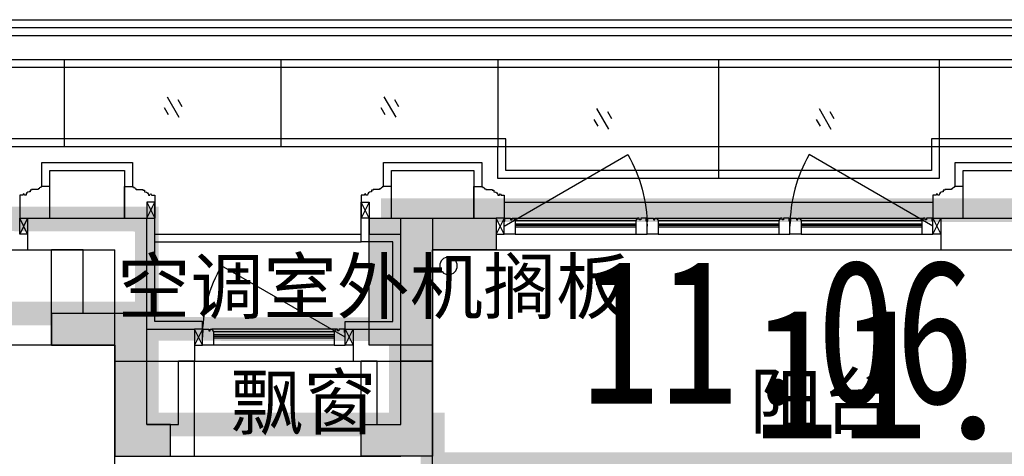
# Model space of a CAD drawing. Header units: millimetres. Extents: x 296296 to 297283, y 219875 to 220035.
# Tile 29 of 256: x 296586.11 to 296592.31, y 220019.69 to 220022.44. Entities that reach past the tile are written whole.
import ezdxf

# ---------------------------------------------------------------- set-up
doc = ezdxf.new("R2010")
doc.units = ezdxf.units.MM
doc.linetypes.add('-DASH', pattern=[0.35, 0.25, -0.1])
doc.layers.add('$面积结果', color=7, linetype='Continuous')
doc.layers.add('面积-住宅半面积', color=1, linetype='Continuous')
for name, color, linetype, lineweight in [('面积-基底-基底-1', 11, 'Continuous', 0), ('面积-计容-住宅-0.5', 1, 'Continuous', 0), ('面积-计容-住宅-1', 1, 'Continuous', 0)]:
    doc.layers.add(name, color=color, linetype=linetype, lineweight=lineweight)
doc.styles.add('dw', font='simhei.ttf')
doc.styles.get("Standard").update_dxf_attribs({"font": 'arial.ttf'})

# ---------------------------------------------------------------- blocks, each defined once
blk = doc.blocks.new('qAEWTW4ygrewyhreyteutu')
for points in [[(989374.8549336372, 192758.4369128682), (989374.8549336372, 191458.4376817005), (988924.8552297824, 191458.4376817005), (988924.8551687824, 191658.4384500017), (989174.8548929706, 191658.4384500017), (989174.8548116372, 192958.4369128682), (989774.8551656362, 192958.4369128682), (989774.8551656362, 192758.4369128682)], [(987374.8553976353, 192158.436870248), (987374.8553976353, 191458.4376817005), (987724.8551687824, 191458.4376817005), (987724.8552297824, 191658.4384500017), (987574.8554383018, 191658.4384500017), (987574.8555196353, 192358.436870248), (986974.855233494, 192358.436870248), (986974.855233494, 192158.436870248)]]:
    blk.add_hatch(color=253).paths.add_polyline_path(points)
at = {"color": 253}
for points in [[(989374.8549336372, 192758.4369128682), (989374.8549336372, 191458.4376817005), (988924.8552297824, 191458.4376817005), (988924.8551687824, 191658.4384500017), (989174.8548929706, 191658.4384500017), (989174.8548116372, 192958.4369128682), (989774.8551656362, 192958.4369128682), (989774.8551656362, 192758.4369128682), (989374.8549336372, 192758.4369128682)], [(987374.8553976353, 192158.436870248), (987374.8553976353, 191458.4376817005), (987724.8551687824, 191458.4376817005), (987724.8552297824, 191658.4384500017), (987574.8554383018, 191658.4384500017), (987574.8555196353, 192358.436870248), (986974.855233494, 192358.436870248), (986974.855233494, 192158.436870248), (987374.8553976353, 192158.436870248)]]:
    blk.add_lwpolyline(points, close=True, dxfattribs=at)
blk = doc.blocks.new('dzuerujfysiktuykluyikyuj')
h = blk.add_hatch()
h.set_pattern_fill('钢筋混凝土', color=253, scale=100)
h.set_pattern_definition([(45, (0, 0), (-176.7766952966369, 176.7766952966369), []), (49.99999999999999, (0, 0), (717.2601826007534, -62.75213498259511), [75, -825]), (355, (0, 0), (-138.751333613, 752.1921337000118), [60, -660]), (100.4514, (59.77168, -5.22934), (578.5093817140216, 689.4395420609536), [63.74019000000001, -701.142112]), (46.1842, (0, 200), (1067.241048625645, -165.5190143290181), [112.5, -1237.5]), (96.63560000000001, (88.936745, 186.206693), (934.6627055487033, 974.1178709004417), [95.610288, -1051.713]), (351.1842, (0, 200), (934.6619451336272, 974.1186009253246), [90, -990]), (21, (100, 150), (596.9070521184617, -402.6188906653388), [75, -825]), (326.0000000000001, (100, 150), (243.3153319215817, 725.150045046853), [60, -660]), (71.4514, (149.742233, 116.448394), (840.22262858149, 322.5304967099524), [63.74019000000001, -701.142112]), (37.5, (0, 0), (12.15985531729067, 332.8938538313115), [0, -652, 0, -670, 0, -662.5]), (7.5, (0, 0), (263.0695374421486, 394.4117118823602), [0, -382, 0, -637, 0, -252.5]), (327.5, (-223, 0), (533.822436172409, -22.55487173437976), [0, -250, 0, -780, 0, -1035]), (317.5, (-323, 0), (583.1861693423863, 100.1049823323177), [0, -325, 0, -518, 0, -735])])
h.paths.add_polyline_path([(1106524.855050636, 389058.4375254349), (1106524.855050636, 387258.4383304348), (1106274.855050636, 387258.4383304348), (1106274.855050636, 389058.4375254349)])
h.paths.add_polyline_path([(1120674.855737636, 389058.4375254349), (1120674.855737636, 387258.4383304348), (1120424.855737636, 387258.4383304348), (1120424.855737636, 389058.4375254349)])
h.paths.add_polyline_path([(1088474.855283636, 389058.4375174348), (1088474.855283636, 387258.4379224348), (1088224.855283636, 387258.4379224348), (1088224.855283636, 389058.4375174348)])
h.paths.add_polyline_path([(1138724.855508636, 389058.4375174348), (1138724.855508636, 387258.4379224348), (1138474.855508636, 387258.4379224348), (1138474.855508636, 389058.4375174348)])
h.paths.add_polyline_path([(1113574.855393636, 387858.4379224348), (1113574.855393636, 384858.4379264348), (1113374.855393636, 384858.4379264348), (1113374.855393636, 387858.4379224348)])
h.paths.add_polyline_path([(1143674.855401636, 392958.4366934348), (1143674.855401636, 391158.4366784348), (1143474.855401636, 391158.4366784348), (1143474.855401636, 392758.4366784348), (1143174.855279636, 392758.4366784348), (1143174.855279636, 392958.4366784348)])
h.paths.add_polyline_path([(1083474.855390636, 392758.4366784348), (1083474.855390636, 391158.4366784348), (1083274.855390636, 391158.4366784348), (1083274.855268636, 392958.4366784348), (1083774.855512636, 392958.4366784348), (1083774.855512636, 392758.4366784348)])
h.paths.add_polyline_path([(1127074.851178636, 392758.4366784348), (1127074.851178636, 391258.4018274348), (1126874.851178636, 391258.4018274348), (1126874.851178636, 392958.4366784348), (1127424.851178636, 392958.4366784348), (1127424.851178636, 392758.4366784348)])
h.paths.add_polyline_path([(1100074.859612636, 392958.4366784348), (1100074.859612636, 391258.4018274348), (1099874.859612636, 391258.4018274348), (1099874.859612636, 392758.4366784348), (1099524.859612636, 392758.4366784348), (1099524.859612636, 392958.4366784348)])
h.paths.add_polyline_path([(1132274.860070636, 392958.4366784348), (1132274.860070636, 391258.4018234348), (1132074.860070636, 391258.4018234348), (1132074.860070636, 392758.4366784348), (1131724.860070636, 392758.4366784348), (1131724.860070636, 392958.4366784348)])
h.paths.add_polyline_path([(1094874.850720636, 392758.4366784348), (1094874.850720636, 391258.4018234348), (1094674.850720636, 391258.4018234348), (1094674.850720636, 392958.4366784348), (1095224.850720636, 392958.4366784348), (1095224.850720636, 392758.4366784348)])
h.paths.add_polyline_path([(1113974.855393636, 380258.4374914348), (1113974.855393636, 380058.4374914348), (1113374.855393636, 380058.4374914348), (1113374.855393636, 381858.4374914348), (1113574.855393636, 381858.4374914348), (1113574.855393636, 380258.4374914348)])
h.paths.add_polyline_path([(1145774.855622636, 392358.4375174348), (1145774.855622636, 390658.4375364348), (1145574.855622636, 390658.4375364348), (1145574.855622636, 392158.4375174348), (1145124.855508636, 392158.4375174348), (1145124.855508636, 392358.4375174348)])
h.paths.add_polyline_path([(1081374.855168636, 392158.4375174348), (1081374.855168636, 390658.4375364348), (1081174.855168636, 390658.4375364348), (1081174.855168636, 392358.4375174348), (1081824.855283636, 392358.4375174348), (1081824.855283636, 392158.4375174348)])
h.paths.add_polyline_path([(1141974.856023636, 380058.4374914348), (1141974.856061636, 379458.4376814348), (1141174.856053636, 379458.4376814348), (1141174.856053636, 379658.4376814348), (1141774.856023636, 379658.4376814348), (1141774.855985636, 380258.4374914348), (1142724.855996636, 380258.4374914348), (1142724.855996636, 380058.4374914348)])
h.paths.add_polyline_path([(1109774.855798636, 380058.4374914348), (1109774.855836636, 379458.4376814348), (1108974.855824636, 379458.4376814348), (1108974.855824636, 379658.4376814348), (1109574.855798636, 379658.4376814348), (1109574.855760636, 380258.4374914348), (1110524.855767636, 380258.4374914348), (1110524.855767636, 380058.4374914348)])
h.paths.add_polyline_path([(1117974.854962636, 379658.4376814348), (1117974.854962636, 379458.4376814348), (1117174.854955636, 379458.4376814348), (1117174.854993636, 380058.4374914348), (1116424.855020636, 380058.4374914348), (1116424.855020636, 380258.4374914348), (1117374.854993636, 380258.4374984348), (1117374.854993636, 379658.4376814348)])
h.paths.add_polyline_path([(1085774.854737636, 379658.4376814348), (1085774.854737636, 379458.4376814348), (1084974.854730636, 379458.4376814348), (1084974.854768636, 380058.4374914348), (1084224.854794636, 380058.4374914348), (1084224.854794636, 380258.4374914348), (1085174.854768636, 380258.4374984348), (1085174.854768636, 379658.4376814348)])
h.paths.add_polyline_path([(1115674.855737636, 392758.4366784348), (1115674.855737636, 391158.4366784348), (1115474.855737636, 391158.4366784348), (1115474.855737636, 392158.4375174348), (1115174.855508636, 392158.4375174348), (1115174.855508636, 392358.4375174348), (1115474.855737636, 392358.4375174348), (1115474.855737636, 392958.4366784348), (1115974.855737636, 392958.4366784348), (1115974.855737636, 392758.4366784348)])
h.paths.add_polyline_path([(1111474.855050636, 392158.4375174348), (1111474.855050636, 391158.4366784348), (1111274.855050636, 391158.4366784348), (1111274.855050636, 392758.4366784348), (1110974.855050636, 392758.4366784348), (1110974.855050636, 392958.4366784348), (1111474.855050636, 392958.4366784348), (1111474.855050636, 392358.4375174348), (1111774.855283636, 392358.4375174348), (1111774.855283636, 392158.4375174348)])
h.paths.add_polyline_path([(1130799.855088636, 387258.4359084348), (1130799.855088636, 386658.4375524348), (1128349.854672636, 386658.4375524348), (1128349.854672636, 387258.4359084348), (1128549.854672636, 387258.4359084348), (1128549.854672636, 386858.4375484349), (1130599.855088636, 386858.4375484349), (1130599.855088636, 387258.4359084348)])
h.paths.add_polyline_path([(1098599.856118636, 387258.4359084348), (1098599.856118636, 386658.4375524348), (1096149.855699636, 386658.4375524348), (1096149.855699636, 387258.4359084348), (1096349.855699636, 387258.4359084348), (1096349.855699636, 386858.4375484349), (1098399.856118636, 386858.4375484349), (1098399.856118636, 387258.4359084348)])
h.paths.add_polyline_path([(1128549.854672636, 389158.4374944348), (1128549.854672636, 388743.4380634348), (1128349.854672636, 388743.4380634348), (1128349.854672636, 389358.4374944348), (1130799.855088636, 389358.4374944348), (1130799.855088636, 388743.4388984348), (1130599.855088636, 388743.4388984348), (1130599.855088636, 389158.4374944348)])
h.paths.add_polyline_path([(1098599.856118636, 389358.4374944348), (1098599.856118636, 388743.4380634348), (1098399.856118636, 388743.4380634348), (1098399.856118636, 389158.4374944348), (1096349.855699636, 389158.4374944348), (1096349.855699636, 388743.4388984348), (1096149.855699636, 388743.4388984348), (1096149.855699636, 389358.4374944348)])
h.paths.add_polyline_path([(1125274.845567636, 392958.4366784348), (1125274.845567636, 390058.4369414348), (1125074.845567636, 390058.4369414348), (1125074.845567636, 392758.4366784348), (1124674.851266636, 392758.4366784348), (1124674.851266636, 392958.4366784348)])
h.paths.add_polyline_path([(1101874.865220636, 392758.4366784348), (1101874.865220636, 390058.4369414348), (1101674.865220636, 390058.4369414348), (1101674.865220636, 392958.4366784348), (1102274.859525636, 392958.4366784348), (1102274.859525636, 392758.4366784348)])
h.paths.add_polyline_path([(1093074.855187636, 392958.4366824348), (1093074.855187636, 390058.4475584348), (1092874.855187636, 390058.4475584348), (1092874.855187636, 392758.4366784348), (1092474.851987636, 392758.4366784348), (1092474.851987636, 392958.4366784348)])
h.paths.add_polyline_path([(1134074.855599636, 392758.4366784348), (1134074.855599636, 390058.4475584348), (1133874.855599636, 390058.4475584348), (1133874.855599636, 392958.4366824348), (1134474.858800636, 392958.4366784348), (1134474.858800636, 392758.4366784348)])
h.paths.add_polyline_path([(1145774.855622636, 383408.4375294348), (1145774.855622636, 380058.4374914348), (1145174.855622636, 380058.4374914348), (1145174.855622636, 380258.4374914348), (1145574.855622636, 380258.4374914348), (1145574.855622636, 383408.4375294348)])
h.paths.add_polyline_path([(1081774.855168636, 380258.4374914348), (1081774.855168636, 380058.4374914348), (1081174.855168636, 380058.4374914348), (1081174.855168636, 383408.4375294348), (1081374.855168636, 383408.4375294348), (1081374.855168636, 380258.4374914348)])
h.paths.add_polyline_path([(1100774.854737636, 386658.4375524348), (1100774.854737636, 388108.4374944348), (1100574.854737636, 388108.4374944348), (1100574.854737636, 386658.4375524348)])
h.paths.add_polyline_path([(1100774.854737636, 388708.4374944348), (1100774.854737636, 389358.4374944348), (1099874.859612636, 389358.4374944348), (1099874.859612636, 389158.4374944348), (1100574.854737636, 389158.4374944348), (1100574.854737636, 388708.4374944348)])
h.paths.add_polyline_path([(1126374.856053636, 386658.4375524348), (1126374.856053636, 388108.4374944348), (1126174.856053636, 388108.4374944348), (1126174.856053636, 386658.4375524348)])
h.paths.add_polyline_path([(1126374.856053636, 388708.4374916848), (1126374.856053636, 389158.4374944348), (1127074.851178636, 389158.4374944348), (1127074.851178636, 389358.4374944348), (1126174.856053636, 389358.4374944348), (1126174.856053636, 388708.4374941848)])
h.paths.add_polyline_path([(1094174.855283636, 389158.4374944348), (1094174.855283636, 386658.4375524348), (1093974.855283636, 386658.4375524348), (1093974.855283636, 389358.4374944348), (1094874.850720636, 389358.4374944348), (1094874.850720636, 389158.4374944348)])
h.paths.add_polyline_path([(1132974.855508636, 389358.4374944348), (1132974.855508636, 386658.4375524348), (1132774.855508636, 386658.4375524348), (1132774.855508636, 389158.4374944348), (1132074.860070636, 389158.4374944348), (1132074.860070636, 389358.4374944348)])
h.paths.add_polyline_path([(1088474.855283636, 392958.4366784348), (1088474.855283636, 392158.4366784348), (1088074.855283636, 392158.4366784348), (1088074.855283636, 392958.4366784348)])
h.paths.add_polyline_path([(1106674.855050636, 392958.4366784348), (1106674.855050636, 392158.4366784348), (1106274.855050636, 392158.4366784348), (1106274.855050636, 392958.4366784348)])
h.paths.add_polyline_path([(1094174.855283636, 379658.4371554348), (1094174.855283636, 379258.4371554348), (1093474.855283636, 379258.4371554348), (1093474.855283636, 379658.4371554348)])
h.paths.add_polyline_path([(1101274.854737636, 379658.4371554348), (1101274.854737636, 379258.4371554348), (1100574.854737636, 379258.4371554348), (1100574.854737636, 379658.4371554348)])
h.paths.add_polyline_path([(1126374.856053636, 379658.4371554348), (1126374.856053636, 379258.4371554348), (1125674.856053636, 379258.4371554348), (1125674.856053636, 379658.4371554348)])
h.paths.add_polyline_path([(1133474.855508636, 379658.4371554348), (1133474.855508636, 379258.4371554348), (1132774.855508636, 379258.4371554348), (1132774.855508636, 379658.4371554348)])
h.paths.add_polyline_path([(1138874.855508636, 392958.4366784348), (1138874.855508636, 392158.4366784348), (1138474.855508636, 392158.4366784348), (1138474.855508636, 392958.4366784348)])
h.paths.add_polyline_path([(1120674.855737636, 392958.4366784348), (1120674.855737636, 392158.4366784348), (1120274.855737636, 392158.4366784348), (1120274.855737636, 392958.4366784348)])
at = {"color": 253}
blk.add_lwpolyline([(1120674.855737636, 392958.4366784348), (1120674.855737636, 392158.4366784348), (1120274.855737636, 392158.4366784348), (1120274.855737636, 392958.4366784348), (1120674.855737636, 392958.4366784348)], close=True, dxfattribs=at)
blk = doc.blocks.new('eqrujhe5tjyrk6ryakyrkjyrautu')
at = {"color": 253}
for s, p in [('空调室外机搁板', (844588.9723930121, 434359.5)), ('飘窗', (845301.5, 433631.5)), ('阳台', (848567.9995809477, 433636.1109804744))]:
    blk.add_text(s, height=337.5886524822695, dxfattribs=at).set_placement(p)
blk = doc.blocks.new('*U1007')
at = {"color": 253}
blk.add_lwpolyline([(0, 160.0000301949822), (0, -40), (50.00000000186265, -40), (50.00000000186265, -37), (57.00000000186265, -37), (57.00000000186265, -34.0000000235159), (60.00000000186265, -34.0000000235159, 0.4142135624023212), (67.00000000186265, -27.0000000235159), (67.00000000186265, -24.0000000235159), (74.00000000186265, -24.0000000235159), (74.00000000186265, -21.0000000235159), (115.0000009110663, -21.00000039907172), (115.0000008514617, -16.00000011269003), (125.000000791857, -15.99999999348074), (125.0000006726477, -6.000000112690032), (130.0000015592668, -6.000000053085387, 0.4039906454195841), (150.0000010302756, 14.99999982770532), (160.0000006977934, 14.99999974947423), (160.0000006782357, 12.49999989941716, 0.9999999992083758), (170.0000008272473, 12.49999985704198), (170.0000008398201, 14.99999980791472), (190.0000014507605, 14.99999980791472), (190.0000014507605, 160.0000301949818)], format="xyb", dxfattribs=at)
blk = doc.blocks.new('185洋房外包（1F南入）-中间(东）-（报建版）$0$seyesryhertyheryetrye')
at = {"color": 253}
blk.add_lwpolyline([(22072.70269624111, 23949.57976469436), (22022.70269624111, 23949.57976469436), (22022.70269624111, 23849.57976469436), (22072.70269624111, 23849.57976469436)], close=True, dxfattribs=at)
for points in [[(22022.70269624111, 23849.57976469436), (22072.70269624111, 23949.57976469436)], [(22022.70269624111, 23949.57976469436), (22072.70269732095, 23849.57976468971)]]:
    blk.add_lwpolyline(points, dxfattribs=at)
blk = doc.blocks.new('*U1008')
at = {"color": 253}
for points in [[(7970.00000050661, 814.9999839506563), (7970.00000050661, 899.9999839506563), (7900.00000050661, 899.9999839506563), (7900.00000050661, 819.9999839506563), (7905.00000050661, 819.9999839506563), (7905.00000050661, 799.9999839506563), (7940.00000050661, 799.9999839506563), (7940.00000050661, 809.9999839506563), (7950.00000050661, 809.9999839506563), (7950.00000050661, 799.9999839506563), (7960.00000050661, 799.9999839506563)], [(8730.00000050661, 814.9999839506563), (8730.00000050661, 899.9999839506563), (8800.00000050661, 899.9999839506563), (8800.00000050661, 819.9999839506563), (8795.00000050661, 819.9999839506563), (8795.00000050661, 799.9999839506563), (8760.00000050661, 799.9999839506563), (8760.00000050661, 809.9999839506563), (8750.00000050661, 809.9999839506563), (8750.00000050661, 799.9999839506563), (8740.00000050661, 799.9999839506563)]]:
    blk.add_lwpolyline(points, close=True, dxfattribs=at)
for points in [[(7970.00000050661, 899.9999839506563), (8730.00000050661, 899.9999839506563)], [(7970.00000050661, 854.9999839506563), (8730.00000050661, 854.9999839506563)], [(7970.00000050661, 844.9999839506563), (8730.00000050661, 844.9999839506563)], [(7970.00000050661, 834.9999839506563), (8730.00000050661, 834.9999839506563)], [(7970.00000050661, 814.9999839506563), (8730.00000050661, 814.9999839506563)], [(7960.00000050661, 799.9999839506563), (8740.00000050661, 799.9999839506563)]]:
    blk.add_lwpolyline(points, dxfattribs=at)
blk = doc.blocks.new('185洋房外包（1F南入）-中间(东）-（报建版）')
at = {"color": 253, "linetype": 'Continuous'}
for p, q in [((4649.999965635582, 13400.00002776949), (5400.000000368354, 13400.00003587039)), ((4649.999965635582, 13400.00002776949), (4649.999967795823, 13200.00002776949)), ((5400.000000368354, 12700.00004438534), (5400.000000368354, 13400.00003587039)), ((6800.000000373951, 13400.00000022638), (7100.000000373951, 13400.00000022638)), ((6800.000000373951, 13400.00000022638), (6800.000000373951, 13300.00000022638)), ((7100.000000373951, 13400.00000022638), (7599.999999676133, 13400.00000022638)), ((7599.999999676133, 13400.00000022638), (7599.999999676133, 13200.00000022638)), ((10399.99999967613, 13400.00000022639), (11799.99999967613, 13400.00000022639)), ((10399.99999967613, 13400.00000022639), (10399.99999967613, 13200.00000022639)), ((6800.000000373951, 13300.00000022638), (7000.000000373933, 13300.0000002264)), ((7000.000000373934, 12700.00004438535), (7000.000000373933, 13300.0000002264)), ((4649.999967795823, 13200.00002776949), (5200.000000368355, 13200.00003371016)), ((5200.000000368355, 12500.00004438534), (5200.000000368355, 13200.00003371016)), ((7200.000000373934, 12500.00004438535), (7200.000000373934, 13200.00000022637)), ((7200.000000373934, 13200.00000022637), (7599.999999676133, 13200.00000022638)), ((10399.99999967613, 13200.00000022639), (11799.99999967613, 13200.00000022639)), ((5400.000000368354, 12700.00004438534), (5700.000000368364, 12700.00004438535)), ((5700.000000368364, 12700.00004438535), (5700.000000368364, 12500.00004438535)), ((6700.000000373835, 12700.00004438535), (7000.000000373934, 12700.00004438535)), ((6700.000000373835, 12700.00004438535), (6700.000000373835, 12500.00004438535)), ((5200.000000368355, 12500.00004438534), (5700.000000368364, 12500.00004438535)), ((6700.000000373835, 12500.00004438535), (7200.000000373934, 12500.00004438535))]:
    blk.add_line(p, q, dxfattribs=at)
at = {"color": 253}
for points in [[(16100.00000064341, 13850.00000003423), (-3.18191487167e-05, 13850.00000003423)], [(4740.00003571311, 13600.00003401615), (4740.00003571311, 13750.00003382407), (5309.999997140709, 13750.00003382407), (5309.999997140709, 13600.00003401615)], [(6890.00003571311, 13600.00003401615), (6890.00003571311, 13750.00003382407), (7509.999997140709, 13750.00003382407), (7509.999997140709, 13600.00003401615)], [(10489.99999862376, 13600.00003401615), (10489.99999862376, 13750.00003401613), (11909.99999862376, 13750.00003401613), (11909.99999862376, 13600.00003401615)], [(4790.00003571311, 13400.00003382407), (4790.00003571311, 13700.00003382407), (5259.999997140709, 13700.00003382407), (5259.999997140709, 13400.00003382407)], [(6940.00003571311, 13400.00003382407), (6940.00003571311, 13700.00003382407), (7459.999997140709, 13700.00003382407), (7459.999997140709, 13400.00003382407)], [(10540.00000007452, 13400.00003382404), (10540.00000007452, 13700.00003382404), (11860.00003287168, 13700.00003382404), (11859.99996419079, 13400.00000362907)], [(7649.999998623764, 13500.00003441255), (10349.99999862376, 13500.00003441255)], [(5450.000031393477, 13299.99993942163), (6750.000034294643, 13299.99993942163)], [(5450.000031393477, 13249.99993942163), (6750.000034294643, 13249.99993942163)], [(3049.999967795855, 13200.00001048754), (4649.999967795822, 13200.0000094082)], [(7599.999999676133, 13200.00000022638), (10399.99999967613, 13200.00000022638)], [(5700.000000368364, 12500.00004581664), (6700.000000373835, 12500.00004565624)]]:
    blk.add_lwpolyline(points, dxfattribs=at)
for points in [[(7649.999999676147, 13350.0000023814), (8429.422863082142, 13800.0000023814, -0.1316524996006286), (8549.999999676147, 13349.99999525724)], [(10349.99999967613, 13350.0000023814), (9570.57713627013, 13800.0000023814, 0.1316524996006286), (9449.999999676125, 13349.99999525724)], [(6650.000000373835, 12650.00004438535), (5870.57713696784, 13100.00004438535, 0.1316524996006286), (5750.000000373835, 12650.00003726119)], [(6650.000000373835, 12650.00004438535), (5870.57713696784, 13100.00004438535, 0.1316524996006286), (5750.000000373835, 12650.00003726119)]]:
    blk.add_lwpolyline(points, format="xyb", dxfattribs=at)
at = {"color": 253, "rotation": 180}
for name, p in [('*U1007', (4790.00003571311, 13560.00003382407)), ('*U1007', (6940.00003571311, 13560.00003382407)), ('*U1007', (10540.00000007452, 13560.00003382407)), ('185洋房外包（1F南入）-中间(东）-（报建版）$0$seyesryhertyheryetrye', (29672.70269591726, 37249.57976707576)), ('185洋房外包（1F南入）-中间(东）-（报建版）$0$seyesryhertyheryetrye', (27772.70269661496, 36549.57980907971)), ('*U1008', (14550.00000088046, 13500.00002833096))]:
    blk.add_blockref(name, p, dxfattribs=at)
at = {"color": 253, "xscale": -1, "rotation": 180}
for name, p in [('*U1007', (5259.999997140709, 13560.00003382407)), ('*U1007', (7459.999997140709, 13560.00003382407)), ('*U1008', (-250.0000008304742, 14199.99998632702)), ('*U1008', (649.9999991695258, 14199.99998632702)), ('*U1008', (1549.999999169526, 14199.99998632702)), ('185洋房外包（1F南入）-中间(东）-（报建版）$0$seyesryhertyheryetrye', (-11672.70269656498, 37249.57976707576)), ('185洋房外包（1F南入）-中间(东）-（报建版）$0$seyesryhertyheryetrye', (-15372.70269586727, 36549.57980907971))]:
    blk.add_blockref(name, p, dxfattribs=at)
at = {"color": 253}
blk.add_blockref('185洋房外包（1F南入）-中间(东）-（报建版）$0$seyesryhertyheryetrye', (-16622.70270091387, -10449.57973847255), dxfattribs=at)
at = {"color": 253, "xscale": -1}
for p in [(28822.70268811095, -10449.57973847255), (26672.7026622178, -10549.57975508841)]:
    blk.add_blockref('185洋房外包（1F南入）-中间(东）-（报建版）$0$seyesryhertyheryetrye', p, dxfattribs=at)
blk = doc.blocks.new('dsrhuaetrdyheatytreytre1')
at = {"color": 253}
for points in [[(984074.855165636, 435308.4376846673), (984074.855165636, 436208.4376850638), (994074.855165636, 436208.4376850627), (994074.855165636, 435308.4376846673)], [(984124.855165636, 435308.4376846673), (984124.855165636, 436158.4376850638), (994024.855165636, 436158.4376850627), (994024.855165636, 435308.4376846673)], [(984174.855165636, 435308.4376846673), (984174.855165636, 436108.4376850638), (993974.855165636, 436108.4376850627), (993974.855165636, 435308.4376846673)], [(987054.8551627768, 435958.4376850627), (987054.8551627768, 435408.4377154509)], [(988419.8551627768, 435958.4376850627), (988419.8551627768, 435408.4377154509)], [(989784.8551627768, 435958.4376850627), (989784.8551627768, 435408.4377154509)], [(991174.8551627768, 435958.4376850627), (991174.8551627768, 435208.4377154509)], [(992564.85516426, 435958.4376850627), (992564.85516426, 435408.4377154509)], [(989834.8551627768, 435458.4377154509), (984374.855165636, 435458.4377154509), (984374.855165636, 435908.4376850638), (993774.855165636, 435908.4376850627), (993774.855165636, 435458.4377154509), (992514.85516426, 435458.4377154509), (992514.85516426, 435258.4377154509), (989834.8551627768, 435258.4377154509), (989834.8551627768, 435458.4377154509)], [(987702.3551627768, 435723.3896055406), (987777.3551627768, 435593.4857949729)], [(987770.6564329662, 435705.0883353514), (987795.6564329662, 435661.7870651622)], [(989067.3551627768, 435723.3896055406), (989142.3551627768, 435593.4857949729)], [(989135.6564329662, 435705.0883353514), (989160.6564329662, 435661.7870651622)], [(987684.0538925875, 435655.0883353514), (987709.0538925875, 435611.7870651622)], [(989049.0538925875, 435655.0883353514), (989074.0538925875, 435611.7870651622)], [(990407.5, 435648.3896055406), (990482.5, 435518.4857949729)], [(990475.8012701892, 435630.0883353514), (990500.8012701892, 435586.7870651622)], [(991807.5, 435648.3896055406), (991882.5, 435518.4857949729)], [(991875.8012701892, 435630.0883353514), (991900.8012701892, 435586.7870651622)], [(990389.1987298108, 435580.0883353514), (990414.1987298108, 435536.7870651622)], [(991789.1987298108, 435580.0883353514), (991814.1987298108, 435536.7870651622)]]:
    blk.add_lwpolyline(points, dxfattribs=at)
blk.add_lwpolyline([(989784.8551627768, 435408.4377154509), (984324.855165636, 435408.4377154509), (984324.855165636, 435958.4376850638), (993824.855165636, 435958.4376850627), (993824.855165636, 435408.4377154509), (992564.85516426, 435408.4377154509), (992564.85516426, 435208.4377154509), (989784.8551627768, 435208.4377154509)], close=True, dxfattribs=at)
blk = doc.blocks.new('185洋房-中间套-1F南入（报建版）-旧规')
at = {"color": 253, "linetype": 'Continuous'}
for p, q in [((27200.00000000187, 12799.99999973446), (27200.00000000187, 13200.00000362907)), ((27200.00000000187, 13200.00000362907), (27400.00000000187, 13200.00000362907)), ((27400.00000000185, 12599.9999997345), (27400.00000000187, 13200.00000362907)), ((26800.00000000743, 12799.99999973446), (27200.00000000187, 12799.99999973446)), ((26800.00000000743, 12100.0000002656), (26800.00000000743, 12799.99999973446)), ((27000.00000000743, 12599.9999997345), (27400.00000000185, 12599.9999997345)), ((27000.00000000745, 12000.00000026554), (27000.00000000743, 12599.9999997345)), ((25000.00000000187, 12000.00000026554), (25000.00000000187, 12500.00000362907)), ((25000.00000000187, 12500.00000362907), (25200.00000000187, 12500.00000362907)), ((25200.00000000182, 12100.00000026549), (25200.00000000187, 12500.00000362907)), ((25349.99993213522, 12100.00000026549), (25349.99993213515, 12500.00000026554)), ((25349.99993213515, 12500.00000026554), (25449.99993213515, 12500.00000026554)), ((25449.99993213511, 11900.00000026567), (25449.99993213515, 12500.00000026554)), ((26499.99993214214, 11900.00000026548), (26499.99993214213, 12500.00000026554)), ((26499.99993214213, 12500.00000026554), (26599.99993214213, 12500.00000026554)), ((26599.99993214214, 12100.0000002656), (26599.99993214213, 12500.00000026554)), ((25349.99993213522, 12100.00000026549), (25200.00000000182, 12100.00000026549)), ((26800.00000000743, 12100.0000002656), (26599.99993214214, 12100.0000002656)), ((25000.00000000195, 11849.99997974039), (25000.00000000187, 12000.00000026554)), ((27000.00000000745, 9800.000000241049), (27000.00000000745, 12000.00000026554))]:
    blk.add_line(p, q, dxfattribs=at)
at = {"color": 253}
for points in [[(25549.99999962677, 12700.00004440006), (25549.99999962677, 12750.00004440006), (25249.99999962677, 12750.00004440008), (25249.99998981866, 13250.00001048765), (25450.00000032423, 13250.00001048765), (25450.00000032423, 13400.00001048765)], [(26449.99999962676, 12700.00004440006), (26449.99999962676, 12750.00004440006), (26749.99999962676, 12750.00004440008), (26750.0000123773, 13400.00001048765)], [(27400.00000000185, 12599.9999997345), (29600.00000000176, 12599.99999973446)], [(26900.00000000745, 11900.00000362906), (25200.00000000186, 11900.00000362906)]]:
    blk.add_lwpolyline(points, dxfattribs=at)
blk.add_circle((24899.99993213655, 13100.00000026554), 55, dxfattribs=at)

msp = doc.modelspace()

# ---------------------------------------------------------------- block references
at = {"xscale": 0.001, "yscale": 0.001, "zscale": 0.001}
for name, p in [('dsrhuaetrdyheatytreytre1', (295599.3392890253, 219586.2350220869)), ('185洋房外包（1F南入）-中间(东）-（报建版）', (296581.5141441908, 220007.7934597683)), ('qAEWTW4ygrewyhreyteutu', (295599.3392890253, 219828.2350220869)), ('dzuerujfysiktuykluyikyuj', (295468.0392890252, 219628.2350220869)), ('eqrujhe5tjyrk6ryakyrkjyrautu', (295742.1392890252, 219586.2350220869))]:
    msp.add_blockref(name, p, dxfattribs=at)

# ---------------------------------------------------------------- next in the draw order: block references
at = {"xscale": -0.001, "yscale": 0.001, "zscale": 0.001}
msp.add_blockref('185洋房-中间套-1F南入（报建版）-旧规', (296613.7141441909, 220007.7934597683), dxfattribs=at)

# ---------------------------------------------------------------- next in the draw order: linework, layer by layer
at = {"layer": '面积-基底-基底-1', "const_width": 0.15}
msp.add_lwpolyline([(296600.3641448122, 220021.1934600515), (296600.3641448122, 220021.2434600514), (296594.864146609, 220021.243459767), (296594.864146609, 220021.193459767), (296593.3141465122, 220021.193459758), (296593.3141465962, 220021.2434556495), (296588.4641465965, 220021.2434556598), (296588.4641465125, 220020.4934598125), (296586.9141465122, 220020.4934598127), (296586.9141465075, 220021.1934597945), (296583.5141465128, 220021.1934597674), (296583.5141465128, 220020.5934597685), (296579.5141465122, 220020.5934597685), (296579.5141465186, 220021.1934597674), (296576.1141465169, 220021.1934597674), (296576.1141465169, 220020.4934598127), (296574.5641466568, 220020.4934597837), (296574.5641465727, 220021.2434555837), (296569.7141461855, 220021.2434556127), (296569.7141462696, 220021.193459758), (296568.1641464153, 220021.193459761), (296568.1641464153, 220021.2434597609), (296562.6641481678, 220021.2434600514)], dxfattribs=at)
at = {"layer": '面积-计容-住宅-0.5', "color": 1, "linetype": '-DASH', "const_width": 0.15}
msp.add_lwpolyline([(296593.3641397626, 220020.6434596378), (296593.3641485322, 220020.5934561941), (296594.9141463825, 220020.5934650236), (296594.9141465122, 220018.493468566), (296593.3141384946, 220018.4934687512), (296593.3141384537, 220019.6434507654), (296588.7141440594, 220019.6434590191), (296588.7141464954, 220019.8934597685), (296588.5141465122, 220019.8934597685), (296588.5141465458, 220020.4934598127), (296588.4641466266, 220020.4934597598), (296588.4641461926, 220021.2434597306), (296593.3641489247, 220021.2434515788), (296593.3641483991, 220020.643464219), (296593.3641397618, 220020.6434642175)], dxfattribs=at)
at = {"layer": '面积-计容-住宅-1', "const_width": 0.15}
msp.add_lwpolyline([(296593.3141459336, 220018.4934714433), (296593.3141470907, 220019.6434530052), (296588.7141476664, 220019.6434571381), (296588.7141467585, 220019.8934597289), (296586.9141443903, 220019.8934597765), (296586.9141445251, 220020.4934598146), (296586.9141443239, 220020.4934623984), (296586.914144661, 220020.5934623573), (296583.7141445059, 220020.5934597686), (296583.7141444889, 220020.5934597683), (296583.5141446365, 220020.5934597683), (296583.5141441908, 220019.993459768), (296581.5141465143, 220019.9934597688), (296581.5141465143, 220008.8934597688), (296585.4141465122, 220008.8934597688), (296585.4141465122, 220010.0434597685), (296594.3141444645, 220010.0434597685), (296594.3141444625, 220016.0934597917), (296593.5141465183, 220016.0934597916), (296593.5141465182, 220017.1934597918), (296594.3141444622, 220017.1934597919), (296594.314144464, 220017.4934597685), (296595.0141444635, 220017.4934597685), (296595.0141442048, 220018.4934658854)], close=True, dxfattribs=at)

# ---------------------------------------------------------------- next in the draw order: texts
at = {"layer": '$面积结果', "color": 1, "style": 'dw'}
msp.add_text('11.06', height=0.8206631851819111, dxfattribs=at).set_placement((296590.7205689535, 220019.807117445))
at = {"layer": '面积-住宅半面积', "color": 1, "style": 'dw', "width": 0.7999999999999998}
msp.add_text('11.06', height=0.9100000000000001, dxfattribs=at).set_placement((296589.6480227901, 220020.0259925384))

doc.saveas('drawing.dxf')
